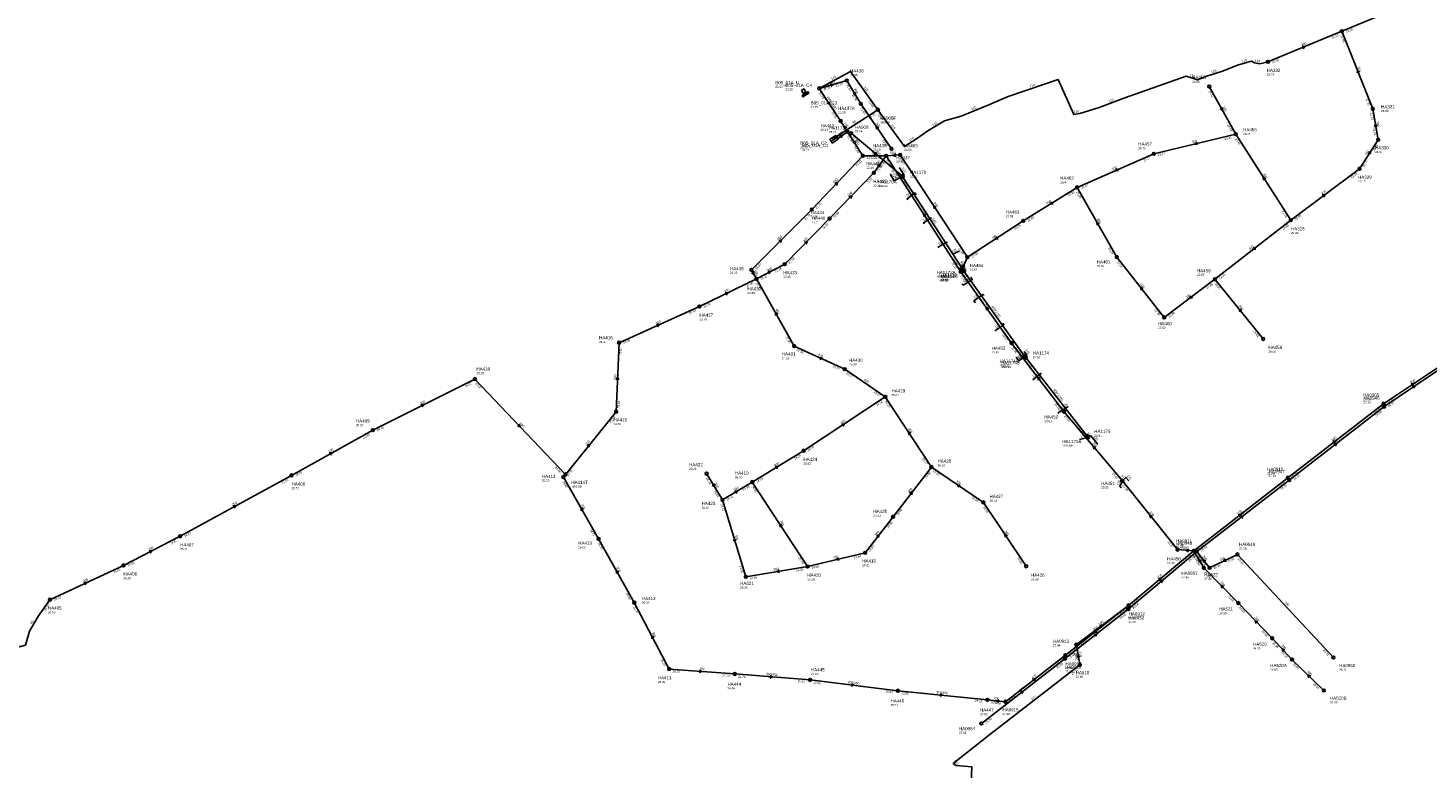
# Model space of a CAD drawing. Header units: metres. Extents: x 179992 to 198392, y 351761 to 369438.
# Tile 97 of 194: x 193862 to 194643, y 359954 to 360367. Entities that reach past the tile are written whole.
import ezdxf

# ---------------------------------------------------------------- set-up
doc = ezdxf.new("R2010")
doc.units = ezdxf.units.M

msp = doc.modelspace()

# ---------------------------------------------------------------- linework, layer by layer
at = {"layer": 'B-WE-RI-GWA-POMPPUT'}
msp.add_circle((194303.35, 360332.85), 0.8, dxfattribs=at)
at = {"layer": 'B-WE-RI-GWA-RIOOLLEIDING', "linetype": 'Continuous'}
for points in [[(194054.33, 360142.14), (194111.33, 360170.67)], [(194009.01, 360116.94), (194054.33, 360142.14)], [(193946.94, 360082.98), (194009.01, 360116.94)], [(194265.98, 360113.24), (194296.88, 360066.11)], [(193915.357, 360066.751), (193946.94, 360082.98)], [(193874.25, 360047.6), (193915.357, 360066.751)], [(194475.91, 360044.43), (194446.76, 360022.61)]]:
    msp.add_lwpolyline(points, dxfattribs=at)
at = {"layer": 'B-WE-RI-GWA-RIOOLLEIDING_BETON_2000', "linetype": 'Continuous'}
msp.add_lwpolyline([(194303.35, 360332.85), (194315.26, 360314.65)], dxfattribs=at)
at = {"layer": 'B-WE-RI-GWA-RIOOLLEIDING_BETON_300', "linetype": 'Continuous'}
for points in [[(194594.84, 360364.71), (194632.49, 360380.21)], [(194553.61, 360347.65), (194594.84, 360364.71)], [(194612.08, 360321.36), (194594.84, 360364.71)], [(194318.73, 360337.25), (194303.35, 360332.85)], [(194326.54, 360324.23), (194318.73, 360337.25)], [(194326.54, 360324.23), (194343.64, 360299.09)], [(194615.08, 360304.2), (194612.08, 360321.36)], [(194535.67, 360307.28), (194489.94, 360296.32)], [(194566.34, 360259.3), (194535.67, 360307.28)], [(194604.66, 360288.01), (194615.08, 360304.2)], [(194333.81, 360285.73), (194340.61, 360295.23)], [(194382.232, 360230.558), (194340.61, 360295.23)], [(194489.94, 360296.32), (194447.13, 360277.61)], [(194309.11, 360260.19), (194333.81, 360285.73)], [(194566.34, 360259.3), (194604.66, 360288.01)], [(194469.29, 360238.73), (194447.13, 360277.61)], [(194284.08, 360234.79), (194309.11, 360260.19)], [(194566.34, 360259.3), (194524.06, 360226.34)], [(194495.79, 360205.07), (194469.29, 360238.73)], [(194268.38, 360226.51), (194284.08, 360234.79)], [(194236.52, 360211.15), (194268.38, 360226.51)], [(194524.06, 360226.34), (194495.79, 360205.07)], [(194550.93, 360193.03), (194524.06, 360226.34)], [(194191.69, 360190.97), (194236.52, 360211.15)], [(194190.02, 360152.48), (194191.69, 360190.97)], [(194294.61, 360130.7), (194340.2, 360160.77)], [(194365.9, 360121.61), (194340.2, 360160.77)], [(194160.65, 360116.01), (194190.02, 360152.48)], [(194472.39, 360113.84), (194439.84, 360152.51)], [(194265.98, 360113.24), (194294.61, 360130.7)], [(194344.51, 360093.86), (194365.9, 360121.61)], [(194394.89, 360101.89), (194365.9, 360121.61)], [(194180.3, 360081.52), (194160.65, 360116.01)], [(194240.54, 360117.94), (194249.4, 360103.24)], [(194249.4, 360103.24), (194265.98, 360113.24)], [(194503.215, 360075.505), (194472.39, 360113.84)], [(194262.39, 360060.34), (194249.4, 360103.24)], [(194418.83, 360066.25), (194394.89, 360101.89)], [(194328.94, 360073.76), (194344.51, 360093.86)], [(194200.21, 360045.98), (194180.3, 360081.52)], [(194328.94, 360073.76), (194296.88, 360066.11)], [(194512.28, 360074.87), (194503.215, 360075.505)], [(194517.82, 360065.29), (194512.28, 360074.87)], [(194296.88, 360066.11), (194262.39, 360060.34)], [(194537.128, 360045.718), (194517.82, 360065.29)], [(194219.62, 360008.9), (194200.21, 360045.98)], [(194555.94, 360026.051), (194537.128, 360045.718)], [(194567.009, 360014.229), (194555.94, 360026.051)], [(194584.787, 359996.938), (194567.009, 360014.229)], [(194219.62, 360008.9), (194256.18, 360006.14)]]:
    msp.add_lwpolyline(points, dxfattribs=at)
at = {"layer": 'B-WE-RI-GWA-RIOOLLEIDING_BETON_400', "linetype": 'Continuous'}
for points in [[(194447.13, 360277.61), (194417.14, 360258.91)], [(194417.14, 360258.91), (194385.97, 360238.64)], [(194289.37, 360189.04), (194268.38, 360226.51)], [(194317.56, 360176.17), (194289.37, 360189.04)], [(194340.2, 360160.77), (194317.56, 360176.17)], [(194512.28, 360074.87), (194475.91, 360044.43)], [(194475.91, 360044.43), (194440.65, 360016.62)], [(194440.65, 360016.62), (194407.23, 359990.67)], [(194397.12, 359991.72), (194407.23, 359990.67)]]:
    msp.add_lwpolyline(points, dxfattribs=at)
at = {"layer": 'B-WE-RI-GWA-RIOOLLEIDING_BETON_450', "linetype": 'Continuous'}
for points in [[(194256.18, 360006.14), (194298.21, 360002.83)], [(194298.21, 360002.83), (194347.2, 359996.82)], [(194347.2, 359996.82), (194397.12, 359991.72)]]:
    msp.add_lwpolyline(points, dxfattribs=at)
at = {"layer": 'B-WE-RI-GWA-RIOOLLEIDING_BETON_500', "linetype": 'Continuous'}
for points in [[(194299.2, 360265.24), (194327.74, 360295.27)], [(194340.61, 360295.23), (194327.74, 360295.27)], [(194348.48, 360295.69), (194340.61, 360295.23)], [(194385.97, 360238.64), (194348.48, 360295.69)], [(194265.48, 360231.6), (194299.2, 360265.24)], [(194382.232, 360230.558), (194385.97, 360238.64)], [(194268.38, 360226.51), (194265.48, 360231.6)], [(194410.61, 360190.74), (194382.232, 360230.558)], [(194439.84, 360152.51), (194410.61, 360190.74)], [(194564.73, 360115.62), (194512.28, 360074.87)]]:
    msp.add_lwpolyline(points, dxfattribs=at)
at = {"layer": 'B-WE-RI-GWA-RIOOLLEIDING_BETON_700', "linetype": 'Continuous'}
for points in [[(194319.131, 360308.639), (194315.26, 360314.65)], [(194319.131, 360308.639), (194313.662, 360304.826)], [(194327.74, 360295.27), (194319.131, 360308.639)]]:
    msp.add_lwpolyline(points, dxfattribs=at)
at = {"layer": 'B-WE-RI-GWA-RIOOLLEIDING_BETON_800', "linetype": 'Continuous'}
msp.add_lwpolyline([(194295.578, 360329.887), (194295.194, 360330.429)], dxfattribs=at)
at = {"layer": 'B-WE-RI-GWA-RIOOLLEIDING_PVC_200', "linetype": 'Continuous'}
for points in [[(194520.91, 360333.88), (194535.67, 360307.28)], [(194111.33, 360170.67), (194161.827, 360117.467)]]:
    msp.add_lwpolyline(points, dxfattribs=at)
at = {"layer": 'B-WE-RI-GWA-RIOOLPUT', "linetype": 'Continuous'}
msp.add_lwpolyline([(194297.645, 360330.254), (194297.217, 360330.929), (194293.838, 360328.788), (194294.266, 360328.112), (194297.645, 360330.254)], dxfattribs=at)
at = {"layer": 'B-WE-RI-GWA-RIOOLPUT_INSPECTIEPUT', "linetype": 'Continuous'}
msp.add_lwpolyline([(194293.433, 360331.646), (194294.552, 360329.988), (194295.795, 360330.827), (194294.677, 360332.485), (194293.433, 360331.646)], dxfattribs=at)
at = {"layer": 'B-WE-RI-GWA-RIOOLPUT_INSPECTIEPUT'}
for centre in [(194594.84, 360364.71), (194553.61, 360347.65), (194318.73, 360337.25), (194520.91, 360333.88), (194326.54, 360324.23), (194612.08, 360321.36), (194315.26, 360314.65), (194319.13, 360308.64), (194535.67, 360307.28), (194343.64, 360299.09), (194615.08, 360304.2), (194327.74, 360295.27), (194340.61, 360295.23), (194348.48, 360295.69), (194489.94, 360296.32), (194333.81, 360285.73), (194604.66, 360288.01), (194447.13, 360277.61), (194299.2, 360265.24), (194309.11, 360260.19), (194417.14, 360258.91), (194566.34, 360259.3), (194284.08, 360234.79), (194385.97, 360238.64), (194469.29, 360238.73), (194265.48, 360231.6), (194382.23, 360230.56), (194268.38, 360226.51), (194524.06, 360226.34), (194236.52, 360211.15), (194495.79, 360205.07), (194191.69, 360190.97), (194289.37, 360189.04), (194410.61, 360190.74), (194550.93, 360193.03), (194317.56, 360176.17), (194111.33, 360170.67), (194340.2, 360160.77), (194190.02, 360152.48), (194439.84, 360152.51), (194054.33, 360142.14), (194294.61, 360130.7), (194240.54, 360117.94), (194365.9, 360121.61), (194009.01, 360116.94), (194160.65, 360116.01), (194161.83, 360117.47), (194265.98, 360113.24), (194472.39, 360113.84), (194249.4, 360103.24), (194394.89, 360101.89), (194344.51, 360093.86), (193946.94, 360082.98), (194180.3, 360081.52), (194328.94, 360073.76), (194503.21, 360075.51), (194512.28, 360074.87), (193915.36, 360066.75), (194296.88, 360066.11), (194418.83, 360066.25), (194517.82, 360065.29), (194262.39, 360060.34), (194200.21, 360045.98), (194475.91, 360044.43), (194537.13, 360045.72), (194555.94, 360026.05), (194440.65, 360016.62), (194446.76, 360022.61), (194219.62, 360008.9), (194567.01, 360014.23), (194256.18, 360006.14), (194298.21, 360002.83), (194347.2, 359996.82), (194584.79, 359996.94), (194397.12, 359991.72), (194407.23, 359990.67)]:
    msp.add_circle(centre, 0.8, dxfattribs=at)
at = {"layer": 'B-WE-RI-GWA-RIOOLPUT_OVERSTORTPUT', "linetype": 'Continuous'}
msp.add_lwpolyline([(194309.975, 360303.346), (194310.624, 360302.337), (194313.987, 360304.503), (194313.338, 360305.512), (194309.975, 360303.346)], dxfattribs=at)
at = {"layer": 'B-WE-RI-GWA_STROMINGSRICHTING'}
for points in [[(194572.62, 360356.29), (194574.22, 360356.18), (194573.17, 360354.96)], [(194604.66, 360341.96), (194603.46, 360343.04), (194603.32, 360341.43)], [(194309.46, 360335.35), (194311.04, 360335.05), (194309.85, 360333.96)], [(194323.99, 360329.88), (194322.64, 360330.74), (194322.76, 360329.13)], [(194309.12, 360325.35), (194309.3, 360323.75), (194307.91, 360324.56)], [(194528.22, 360322.19), (194528.29, 360320.58), (194526.96, 360321.49)], [(194314.67, 360306.48), (194316.4, 360306.73), (194315.56, 360305.2)], [(194318.7, 360310.76), (194317.2, 360311.64), (194317.38, 360309.91)], [(194336.5, 360310.87), (194335.09, 360311.66), (194335.3, 360310.06)], [(194614.54, 360311.49), (194613.58, 360312.78), (194613.12, 360311.24)], [(194323.26, 360303.56), (194323.44, 360301.95), (194322.05, 360302.78)], [(194514.04, 360302.84), (194512.8, 360301.8), (194514.37, 360301.44)], [(194335.79, 360289.73), (194337.21, 360290.48), (194336.96, 360288.89)], [(194346.06, 360296.33), (194344.54, 360295.46), (194346.15, 360294.77)], [(194610.04, 360297.71), (194609.87, 360296.1), (194611.25, 360296.93)], [(194469.57, 360288.2), (194468.54, 360286.96), (194470.14, 360286.88)], [(194552.39, 360282.46), (194551.01, 360283.29), (194551.17, 360281.69)], [(194311.96, 360279.71), (194313.47, 360280.26), (194313, 360278.72)], [(194319.94, 360272.43), (194321.46, 360272.96), (194320.98, 360271.42)], [(194368.62, 360266.36), (194367.23, 360267.17), (194367.41, 360265.57)], [(194432.98, 360269.63), (194432.14, 360268.26), (194433.74, 360268.41)], [(194583.92, 360273.37), (194585.5, 360273.66), (194584.78, 360272.22)], [(194362.81, 360262.07), (194361.42, 360262.89), (194361.59, 360261.29)], [(194459.55, 360257.28), (194458.21, 360258.17), (194458.3, 360256.56)], [(194280.81, 360247.91), (194282.34, 360248.42), (194281.83, 360246.89)], [(194295.07, 360246.97), (194296.59, 360247.49), (194296.1, 360245.96)], [(194402.37, 360250.16), (194401.55, 360248.78), (194403.15, 360248.96)], [(194545.89, 360244.27), (194545.2, 360242.82), (194546.78, 360243.14)], [(194266.84, 360230.8), (194266.93, 360229.05), (194265.48, 360230.02)], [(194274.62, 360230.62), (194276.23, 360230.65), (194275.29, 360229.34)], [(194382.74, 360233.51), (194384.1, 360234.6), (194384.15, 360232.86)], [(194484, 360221.21), (194482.54, 360221.9), (194482.87, 360220.32)], [(194250.84, 360218.85), (194252.45, 360218.83), (194251.47, 360217.56)], [(194510.64, 360217.15), (194509.92, 360215.71), (194511.51, 360216)], [(194280.21, 360206.87), (194278.88, 360207.78), (194278.95, 360206.17)], [(194397.84, 360209.89), (194396.42, 360210.65), (194396.67, 360209.06)], [(194538.96, 360209.02), (194537.49, 360209.69), (194537.84, 360208.11)], [(194212.5, 360201.13), (194214.1, 360201.06), (194213.09, 360199.81)], [(194305.07, 360182.66), (194303.46, 360182.6), (194304.48, 360181.35)], [(194190.07, 360170.32), (194190.85, 360171.72), (194191.51, 360170.26)], [(194426.67, 360170.92), (194425.22, 360171.62), (194425.53, 360170.04)], [(194081.22, 360156.4), (194082.83, 360156.41), (194081.86, 360155.12)], [(194136.11, 360145.61), (194136.58, 360144.07), (194135.06, 360144.62)], [(194315.81, 360145.54), (194317.4, 360145.73), (194316.6, 360144.34)], [(194173.87, 360133.58), (194175.33, 360134.24), (194174.99, 360132.67)], [(194354.44, 360140.38), (194353.05, 360141.19), (194353.24, 360139.59)], [(194030.06, 360129.47), (194031.67, 360129.54), (194030.76, 360128.21)], [(194457.59, 360132.54), (194456.11, 360133.18), (194456.49, 360131.61)], [(194278.69, 360121.83), (194280.29, 360121.97), (194279.44, 360120.61)], [(194244.84, 360112.19), (194244.97, 360110.59), (194243.61, 360111.45)], [(194381.99, 360111.54), (194380.4, 360111.75), (194381.18, 360110.34)], [(194256.09, 360108.11), (194257.69, 360108.24), (194256.83, 360106.88)], [(194353.76, 360107.03), (194355.21, 360107.73), (194354.9, 360106.15)], [(193976.37, 360099.9), (193977.98, 360099.96), (193977.06, 360098.64)], [(194171.81, 360097.87), (194170.47, 360098.77), (194170.56, 360097.16)], [(194536.93, 360094.93), (194538.51, 360095.24), (194537.81, 360093.79)], [(194282.82, 360088.87), (194281.43, 360089.67), (194281.62, 360088.08)], [(194489.27, 360094), (194487.8, 360094.67), (194488.14, 360093.1)], [(194257, 360080.62), (194255.9, 360081.79), (194255.62, 360080.2)], [(194335.27, 360083.11), (194336.73, 360083.81), (194336.41, 360082.23)], [(194408.26, 360083.28), (194406.86, 360084.07), (194407.07, 360082.47)], [(193929.54, 360074.85), (193931.15, 360074.87), (193930.2, 360073.57)], [(194509.36, 360075.86), (194507.75, 360075.19), (194509.25, 360074.3)], [(194280.94, 360064.17), (194279.64, 360063.22), (194281.17, 360062.75)], [(194314.14, 360070.97), (194312.91, 360069.93), (194314.48, 360069.57)], [(194516.39, 360069.19), (194515.05, 360070.08), (194515.15, 360068.47)], [(193893.19, 360057.22), (193894.8, 360057.18), (193893.8, 360055.91)], [(194191.59, 360062.85), (194190.26, 360063.75), (194190.33, 360062.14)], [(194492.53, 360059.28), (194494.1, 360059.65), (194493.45, 360058.17)], [(194529, 360054.98), (194527.47, 360055.5), (194527.97, 360053.97)], [(194459.75, 360033.23), (194461.34, 360033.52), (194460.61, 360032.08)], [(194548.05, 360035.34), (194546.53, 360035.88), (194547.01, 360034.35)], [(194211.22, 360026.5), (194209.91, 360027.44), (194209.94, 360025.83)], [(194456.7, 360030.2), (194458.28, 360030.53), (194457.6, 360029.07)], [(194562.98, 360019.58), (194561.47, 360020.14), (194561.93, 360018.6)], [(194236.52, 360008.35), (194237.9, 360007.52), (194236.41, 360006.91)], [(194275.82, 360005.32), (194277.2, 360004.48), (194275.7, 360003.88)], [(194422.36, 360003.33), (194423.94, 360003.65), (194423.24, 360002.19)], [(194577.43, 360005.1), (194575.9, 360005.58), (194576.43, 360004.06)], [(194321.36, 360000.71), (194322.71, 359999.83), (194321.19, 359999.29)], [(194370.8, 359995.13), (194372.16, 359994.27), (194370.65, 359993.7)], [(194403.68, 359991.76), (194402.17, 359991.19), (194403.53, 359990.33)]]:
    msp.add_lwpolyline(points, dxfattribs=at)
at = {"layer": 'B-WE-RI-HWA-KOLKAANSLUITLEIDING_PVC_125', "linetype": 'Continuous'}
for points in [[(194343.413, 360285.11), (194342.995, 360284.86), (194345.178, 360281.344), (194349.712, 360283.777)], [(194343.689, 360284.659), (194343.28, 360284.395)], [(194347.903, 360288.296), (194348.186, 360288.449), (194350.786, 360284.42), (194349.712, 360283.777)], [(194348.354, 360287.694), (194348.603, 360287.823)], [(194352.781, 360270.626), (194352.324, 360271.291), (194356.002, 360274.067)], [(194357.445, 360273.487), (194356.818, 360274.469), (194356.002, 360274.067)], [(194361.79, 360257.26), (194361.437, 360257.831), (194365.05, 360260.145)], [(194366.028, 360260.162), (194365.747, 360260.537), (194365.05, 360260.145)], [(194370.025, 360243.819), (194369.668, 360244.29), (194373.819, 360246.655)], [(194374.728, 360246.602), (194374.484, 360247.023), (194373.819, 360246.655)], [(194381.508, 360241.781), (194380.829, 360241.813), (194377.971, 360240.263)], [(194382.96, 360223.74), (194383.527, 360223.064), (194387.885, 360225.573)], [(194387.95, 360227.48), (194388.669, 360226.2), (194387.885, 360225.573)], [(194390.446, 360213.165), (194389.568, 360214.369), (194393.822, 360217.211)], [(194395.27, 360217.35), (194394.797, 360217.877), (194393.822, 360217.211)], [(194401.33, 360197.49), (194405.782, 360200.521)], [(194405.73, 360201.77), (194406.349, 360200.926), (194405.782, 360200.521)], [(194413.267, 360182.846), (194414.741, 360180.88), (194418.054, 360183.303)], [(194417.642, 360186.137), (194419.156, 360184.071), (194418.054, 360183.303)], [(194427.306, 360173.375), (194426.985, 360173.788), (194426.07, 360173.048)], [(194422.865, 360170.028), (194422.639, 360170.336), (194426.07, 360173.048)], [(194436.95, 360151.42), (194436.618, 360151.908), (194440.6, 360154.448)], [(194442.25, 360154.93), (194442.024, 360155.263), (194440.6, 360154.448)], [(194448.549, 360136.896), (194453.31, 360138.148)], [(194458.126, 360134.192), (194458.465, 360134.518), (194454.615, 360139.11), (194453.31, 360138.148)], [(194471.929, 360110.273), (194471.612, 360110.165), (194470.994, 360110.802), (194472.39, 360113.84)], [(194476.043, 360113.976), (194474.308, 360115.82), (194472.39, 360113.84)]]:
    msp.add_lwpolyline(points, dxfattribs=at)
at = {"layer": 'B-WE-RI-HWA-RIOOLLEIDING', "linetype": 'Continuous'}
for points in [[(194653, 360178.58), (194618.29, 360155.25)], [(194618.29, 360155.25), (194565.49, 360114.3)], [(194565.49, 360114.3), (194513.88, 360074.46)], [(194513.88, 360074.46), (194475.73, 360042.31)], [(194521.07, 360065.34), (194513.88, 360074.46)], [(194536.58, 360072.85), (194521.07, 360065.34)], [(194590.12, 360015.34), (194536.58, 360072.85)], [(194475.73, 360042.31), (194440.44, 360014.72)], [(194440.44, 360014.72), (194393.79, 359978.56)]]:
    msp.add_lwpolyline(points, dxfattribs=at)
at = {"layer": 'B-WE-RI-HWA-RIOOLLEIDING_PVC_200', "linetype": 'Continuous'}
msp.add_lwpolyline([(194321.074, 360307.8), (194349.712, 360283.777)], dxfattribs=at)
at = {"layer": 'B-WE-RI-HWA-RIOOLLEIDING_PVC_250', "linetype": 'Continuous'}
for points in [[(194349.988, 360283.353), (194349.712, 360283.777)], [(194383.767, 360231.352), (194382.858, 360232.752)], [(194383.767, 360231.352), (194382.858, 360232.752)], [(194384.056, 360230.946), (194383.767, 360231.352)], [(194418.054, 360183.303), (194417.898, 360183.517)], [(194418.054, 360183.303), (194417.898, 360183.517)], [(194418.556, 360182.654), (194418.054, 360183.303)], [(194453.31, 360138.148), (194452.86, 360138.73)], [(194453.31, 360138.148), (194452.86, 360138.73)]]:
    msp.add_lwpolyline(points, dxfattribs=at)
at = {"layer": 'B-WE-RI-HWA-RIOOLPUT_INSPECTIEPUT'}
for centre in [(194321.07, 360307.8), (194349.71, 360283.78), (194382.86, 360232.75), (194383.77, 360231.35), (194384.06, 360230.95), (194417.9, 360183.52), (194418.05, 360183.3), (194418.56, 360182.65), (194618.29, 360155.25), (194452.86, 360138.73), (194453.31, 360138.15), (194565.49, 360114.3), (194513.88, 360074.46), (194536.58, 360072.85), (194521.07, 360065.34), (194475.73, 360042.31), (194440.44, 360014.72), (194590.12, 360015.34), (194393.79, 359978.56)]:
    msp.add_circle(centre, 0.8, dxfattribs=at)
at = {"layer": 'B-WE-RI-HWA_STROMINGSRICHTING'}
for points in [[(194334.75, 360297.27), (194335.39, 360295.79), (194333.83, 360296.16)], [(194634.05, 360166.71), (194635.65, 360166.92), (194634.85, 360165.51)], [(194590.31, 360134.46), (194591.89, 360134.78), (194591.19, 360133.32)], [(194538.11, 360094.07), (194539.68, 360094.38), (194538.99, 360092.93)], [(194518.93, 360069.21), (194517.48, 360069.9), (194517.8, 360068.32)], [(194529.81, 360070.37), (194528.83, 360069.09), (194530.43, 360069.07)], [(194493.24, 360058.01), (194494.8, 360058.39), (194494.17, 360056.91)], [(194456.51, 360028.2), (194458.09, 360028.52), (194457.39, 360027.06)], [(194415.54, 359996.33), (194417.11, 359996.64), (194416.42, 359995.19)]]:
    msp.add_lwpolyline(points, dxfattribs=at)
at = {"layer": 'B-WE-RI-PERSLEIDING-RIOOLPUT_INSPECTIEPUT'}
for centre in [(194336.06, 360320.94), (193874.25, 360047.6), (194448.65, 360011.16)]:
    msp.add_circle(centre, 0.8, dxfattribs=at)
at = {"layer": 'B-WE-RI-PERSLEIDING-RIOOLPUT_OVERSTORTPUT', "linetype": 'Continuous'}
for points in [[(194309.273, 360304.453), (194309.916, 360303.44), (194313.291, 360305.585), (194312.647, 360306.599), (194309.273, 360304.453)], [(194312.313, 360306.391), (194311.595, 360305.925), (194312.123, 360305.11), (194312.849, 360305.573), (194312.313, 360306.391)], [(194311.434, 360305.481), (194311.931, 360304.719), (194311.225, 360304.274), (194310.739, 360305.038), (194311.434, 360305.481)]]:
    msp.add_lwpolyline(points, dxfattribs=at)
at = {"layer": 'B-WE-RI-PERSLEIDING_PE_90', "linetype": 'Continuous'}
msp.add_lwpolyline([(194311.262, 360304.878), (194336.057, 360320.94)], dxfattribs=at)
at = {"layer": 'B-WE-RI-PERSLEIDING_PP_110', "linetype": 'Continuous'}
for points in [[(194553.61, 360347.65), (194549.01, 360346.53), (194546.187, 360347.043), (194544.391, 360348.07), (194537.205, 360346.016), (194528.222, 360342.423), (194519.496, 360339.6), (194514.363, 360337.547), (194507.947, 360339.6), (194473.813, 360327.538), (194459.441, 360322.148), (194448.662, 360318.812), (194445.325, 360318.299), (194436.599, 360337.804), (194408.625, 360328.308), (194397.846, 360323.688), (194382.447, 360317.272), (194373.208, 360314.706), (194363.968, 360309.059), (194357.552, 360304.696), (194353.446, 360302.13), (194350.879, 360300.333), (194336.057, 360320.94)], [(194336.057, 360320.94), (194320.727, 360342.254), (194303.35, 360332.85)], [(194448.65, 360011.16), (194446.76, 360022.61)], [(194301.757, 359872.62), (194306.457, 359876.91), (194300.267, 359883.099), (194295.416, 359889.456), (194295.248, 359890.042), (194295.332, 359890.627), (194296.168, 359891.547), (194300.518, 359894.809), (194327.2, 359915.469), (194358.817, 359939.809), (194387.758, 359937.551), (194388.427, 359954.363), (194379.477, 359955.033), (194378.055, 359956.287), (194398.548, 359972.347), (194448.65, 360011.16)]]:
    msp.add_lwpolyline(points, dxfattribs=at)
at = {"layer": 'B-WE-RI-PERSLEIDING_PP_63', "linetype": 'Continuous'}
msp.add_lwpolyline([(193432.2, 360061.53), (193443.589, 360057.316), (193456.82, 360053.666), (193464.12, 360051.841), (193475.527, 360049.56), (193496.058, 360048.191), (193544.422, 360044.541), (193603.28, 360037.697), (193658.487, 360033.134), (193673.087, 360035.416), (193696.813, 360032.222), (193722.82, 360029.484), (193743.808, 360028.116), (193767.077, 360027.659), (193836.429, 360021.272), (193853.766, 360020.359), (193860.61, 360022.184), (193862.892, 360029.941), (193867.91, 360038.61), (193874.25, 360047.6)], dxfattribs=at)
at = {"layer": 'B-WE-RI-PERSLEIDING_STROMINGSRICHTING'}
msp.add_lwpolyline([(194448.65, 360015.58), (194447.71, 360016.89), (194447.23, 360015.35)], dxfattribs=at)
at = {"layer": 'B-WE-RI-RIOOLLEIDING_PVC_250', "linetype": 'Continuous'}
msp.add_lwpolyline([(194349.988, 360283.353), (194349.712, 360283.777)], dxfattribs=at)
at = {"layer": 'B-WE-RI-RIOOLPUT_INSPECTIEPUT'}
msp.add_circle((194349.99, 360283.35), 0.8, dxfattribs=at)
at = {"layer": 'B-WE-RI-SWA-RIOOLLEIDING_PP_1200', "linetype": 'Continuous'}
for points in [[(194382.858, 360232.752), (194349.988, 360283.353)], [(194417.898, 360183.517), (194384.056, 360230.946)], [(194452.86, 360138.73), (194418.556, 360182.654)]]:
    msp.add_lwpolyline(points, dxfattribs=at)
at = {"layer": 'B-WE-RI-VWA-RIOOLLEIDING_BETON_500', "linetype": 'Continuous'}
msp.add_lwpolyline([(194564.73, 360115.62), (194618.09, 360156.93)], dxfattribs=at)
at = {"layer": 'B-WE-RI-VWA-RIOOLLEIDING_BETON_600', "linetype": 'Continuous'}
msp.add_lwpolyline([(194618.09, 360156.93), (194651.98, 360179.59)], dxfattribs=at)
at = {"layer": 'B-WE-RI-VWA-RIOOLPUT_INSPECTIEPUT'}
for centre in [(194618.09, 360156.93), (194564.73, 360115.62)]:
    msp.add_circle(centre, 0.8, dxfattribs=at)
at = {"layer": 'B-WE-RI-VWA_STROMINGSRICHTING'}
for points in [[(194633.44, 360168.06), (194635.04, 360168.26), (194634.24, 360166.86)], [(194589.83, 360135.96), (194591.41, 360136.28), (194590.71, 360134.82)]]:
    msp.add_lwpolyline(points, dxfattribs=at)

# ---------------------------------------------------------------- texts
at = {"layer": 'B-WE-RI-GWA_AFM'}
for s, rotation, p in [('300', 22.48, (194572.48, 360356.31)), ('300', -68.31, (194603.6, 360344.76)), ('300', 15.97, (194309.33, 360335.37)), ('300', -59.04, (194322.51, 360332.49)), ('4000*2000', -56.8, (194307.4, 360328.08)), ('200', -60.97, (194528.23, 360322.35)), ('700', -57.22, (194317.02, 360313.39)), ('300', -55.78, (194334.86, 360313.38)), ('300', -80.08, (194614.08, 360314.45)), ('700', 34.88, (194314.66, 360306.45)), ('700', -57.22, (194323.25, 360303.7)), ('300', 13.48, (194511.12, 360302.2)), ('300', 57.23, (194608.38, 360295.2)), ('500', -0.18, (194332.61, 360296.03)), ('300', 54.41, (194335.66, 360289.64)), ('500', 3.35, (194342.94, 360296.15)), ('500', 46.46, (194311.83, 360279.66)), ('300', 23.61, (194466.8, 360287.06)), ('300', -57.41, (194550.81, 360285.01)), ('300', 45.96, (194319.81, 360272.39)), ('300', 36.84, (194583.78, 360273.34)), ('500', -56.69, (194367.01, 360268.9)), ('400', 31.95, (194430.4, 360268.1)), ('300', -57.24, (194361.23, 360264.64)), ('300', -60.32, (194458.12, 360259.89)), ('500', 44.93, (194280.68, 360247.86)), ('300', 45.42, (194294.94, 360246.92)), ('400', 33.04, (194399.82, 360248.59)), ('300', 37.94, (194543.49, 360242.46)), ('500', 65.18, (194382.73, 360233.51)), ('500', -60.33, (194266.85, 360230.79)), ('300', 27.81, (194274.5, 360230.63)), ('300', 25.74, (194250.71, 360218.86)), ('300', -51.79, (194482.19, 360223.61)), ('500', -54.52, (194396.15, 360212.39)), ('300', 36.96, (194508.2, 360215.4)), ('400', -60.74, (194278.79, 360209.54)), ('300', -51.11, (194537.12, 360211.4)), ('300', 24.23, (194212.37, 360201.15)), ('400', -24.54, (194302.37, 360183.96)), ('500', -52.6, (194424.89, 360173.35)), ('300', 87.52, (194190.02, 360170.19)), ('400', -34.22, (194328.02, 360169.99)), ('200', 26.59, (194081.09, 360156.42)), ('200', -46.49, (194136.07, 360145.72)), ('300', 33.41, (194315.68, 360145.56)), ('300', -56.72, (194352.84, 360142.93)), ('300', 51.15, (194173.74, 360133.52)), ('300', -49.91, (194455.71, 360134.88)), ('200', 29.08, (194029.93, 360129.46)), ('300', 31.38, (194278.56, 360121.82)), ('300', -58.92, (194244.82, 360112.34)), ('300', -34.22, (194379.53, 360113.27)), ('300', 31.1, (194255.96, 360108.11)), ('300', 52.37, (194353.63, 360106.98)), ('200', 28.68, (193976.22, 360099.9)), ('300', -60.33, (194170.38, 360100.48)), ('300', -51.2, (194487.42, 360096.4)), ('500', 37.84, (194536.79, 360094.9)), ('200', -56.75, (194281.23, 360091.43)), ('300', -73.15, (194256.18, 360083.51)), ('300', 52.24, (194335.15, 360083.07)), ('300', -56.11, (194406.63, 360085.78)), ('200', 27.2, (193929.41, 360074.85)), ('300', 13.42, (194311.21, 360070.32)), ('300', -4.01, (194506.24, 360076.06)), ('300', -59.96, (194514.94, 360071.83)), ('300', -60.74, (194190.16, 360065.51)), ('300', 9.5, (194277.98, 360063.74)), ('200', 24.98, (193893.05, 360057.24)), ('400', 39.93, (194492.39, 360059.25)), ('300', -45.39, (194526.93, 360057.17)), ('400', 38.26, (194456.58, 360030.17)), ('200', 36.82, (194459.61, 360033.22)), ('300', -46.27, (194546.02, 360037.54)), ('300', -62.37, (194209.89, 360029.17)), ('300', -46.88, (194560.98, 360021.78)), ('300', -4.32, (194236.4, 360008.43)), ('300/450', -4.5, (194273.62, 360005.56)), ('300/450', -6.99, (194319.19, 360001.02)), ('400', 37.83, (194422.22, 360003.3)), ('300', -44.2, (194575.31, 360007.25)), ('300/450', -5.83, (194368.61, 359995.43)), ('400', -5.93, (194400.71, 359992.12))]:
    msp.add_text(s, height=1.3, rotation=rotation, dxfattribs=at).set_placement(p)
at = {"layer": 'B-WE-RI-GWA_BOB'}
for s, rotation, p in [('22.23', 22.48, (194589.24, 360360.45)), ('22.58', -68.31, (194593.91, 360362.19)), ('22.20', 22.38, (194597.37, 360363.81)), ('22.34', 22.48, (194556.15, 360346.75)), ('21.75', -56.8, (194302.94, 360330.19)), ('21.75', 15.97, (194305.77, 360331.67)), ('21.73', 15.97, (194312.69, 360333.65)), ('21.81', -59.04, (194318.22, 360334.61)), ('21.86', -59.04, (194321.5, 360329.14)), ('24.52', -60.97, (194520.31, 360331.26)), ('21.83', -55.78, (194326.18, 360321.56)), ('22.72', -68.31, (194607.89, 360327.01)), ('20.76', -56.8, (194310.03, 360319.35)), ('22.74', -80.08, (194610.65, 360319.08)), ('21.77', -57.22, (194318.7, 360305.98)), ('23.41', 13.48, (194529.48, 360303.94)), ('24.43', -60.97, (194530.8, 360312.35)), ('22.92', -80.08, (194612.14, 360310.59)), ('21.63', -57.22, (194322.55, 360300.01)), ('22.07', -55.78, (194338.33, 360303.7)), ('23.40', -57.41, (194535.23, 360304.63)), ('22.95', 57.23, (194612.91, 360297.51)), ('21.63', 46.46, (194324.36, 360289.1)), ('21.68', -0.18, (194329.73, 360293.46)), ('21.68', -0.18, (194333.8, 360293.45)), ('21.97', 54.41, (194336.44, 360286.31)), ('21.93', 54.41, (194338.12, 360288.65)), ('21.92', -57.24, (194340.18, 360292.57)), ('21.77', -56.69, (194348.07, 360293.03)), ('23.27', 23.61, (194484.43, 360291.95)), ('23.27', 13.48, (194492.3, 360295.04)), ('22.77', 57.23, (194607.26, 360288.72)), ('21.97', 45.96, (194330.38, 360279.59)), ('23.38', 36.84, (194600.3, 360282.49)), ('22.99', 31.95, (194442.31, 360272.48)), ('23.08', -60.32, (194446.56, 360274.98)), ('23.07', 23.61, (194449.68, 360276.76)), ('21.76', 46.46, (194301.88, 360265.45)), ('21.79', 44.93, (194295.66, 360259.16)), ('22.09', 45.96, (194311.79, 360260.38)), ('22.83', 31.95, (194419.79, 360258.44)), ('23.70', -57.41, (194561.16, 360264.06)), ('23.68', 36.84, (194569.02, 360259.06)), ('22.10', 45.42, (194305.62, 360254.08)), ('22.05', 33.04, (194412.42, 360253.69)), ('23.68', 37.94, (194562.08, 360253.7)), ('21.87', -56.69, (194380.73, 360243.33)), ('23.23', -60.32, (194464.36, 360243.75)), ('22.16', 45.42, (194286.77, 360234.95)), ('22.11', -57.24, (194377.04, 360235.3)), ('21.90', 33.04, (194388.63, 360238.22)), ('23.24', -51.79, (194469.11, 360236.05)), ('21.93', 44.93, (194268.17, 360231.74)), ('22.27', 27.81, (194270.99, 360225.85)), ('22.16', 27.81, (194278.9, 360230.03)), ('22.07', -54.52, (194381.93, 360227.88)), ('23.45', 37.94, (194526.74, 360226.15)), ('22.30', 25.74, (194263.04, 360221.94)), ('21.92', -60.74, (194267.79, 360223.89)), ('23.45', 36.96, (194519.71, 360220.81)), ('23.91', -51.11, (194523.91, 360223.65)), ('22.43', 25.74, (194239.1, 360210.4)), ('22.43', 24.23, (194231.06, 360206.72)), ('23.38', -51.79, (194490.17, 360209.3)), ('23.38', 36.96, (194498.47, 360204.83)), ('24.02', -51.11, (194545.26, 360197.19)), ('22.55', 24.23, (194194.25, 360190.15)), ('22.00', -60.74, (194284.48, 360194.09)), ('22.57', -54.52, (194405.2, 360195.23)), ('22.57', 87.52, (194193.19, 360184.1)), ('22.98', -24.54, (194290.44, 360186.57)), ('22.56', -52.6, (194410.39, 360188.06)), ('23.27', -24.54, (194310.63, 360177.36)), ('23.27', -34.22, (194318.2, 360173.56)), ('24.07', 26.59, (194106.05, 360166.02)), ('24.07', -46.49, (194111.4, 360167.98)), ('23.18', 87.52, (194191.91, 360154.4)), ('23.27', -34.22, (194333.57, 360163.11)), ('24.02', 33.41, (194335.51, 360155.52)), ('24.13', -56.72, (194339.79, 360158.11)), ('23.18', 51.15, (194187.16, 360146.05)), ('23.10', -52.6, (194434.28, 360156.82)), ('23.09', -49.91, (194439.75, 360149.82)), ('24.40', 26.59, (194056.92, 360141.43)), ('24.40', 29.08, (194049.26, 360137.26)), ('24.26', 31.38, (194289.74, 360125.62)), ('24.26', 33.41, (194297.27, 360130.3)), ('24.37', -56.72, (194360.66, 360126.31)), ('24.61', 29.08, (194011.63, 360116.34)), ('24.00', -46.49, (194155.84, 360121.16)), ('23.76', 51.15, (194163.31, 360116.44)), ('24.50', 52.37, (194363.17, 360115.13)), ('24.50', -34.22, (194366.54, 360119)), ('24.25', -49.91, (194466.63, 360117.88)), ('24.61', 28.68, (194003.91, 360112.1)), ('23.80', -60.33, (194160.08, 360113.38)), ('24.44', -58.92, (194240.03, 360115.3)), ('24.36', 31.1, (194261.09, 360108.19)), ('24.84', -56.75, (194265.57, 360110.58)), ('24.33', 31.38, (194268.62, 360112.74)), ('24.26', -51.2, (194472.24, 360111.15)), ('24.76', 37.84, (194560.46, 360110.03)), ('24.41', -58.92, (194244.35, 360108.13)), ('24.41', 31.1, (194252.04, 360102.73)), ('24.60', -34.22, (194388.26, 360104.23)), ('24.42', -73.15, (194248.26, 360100.8)), ('24.66', 52.37, (194347.16, 360094.35)), ('24.59', -56.11, (194394.51, 360099.23)), ('24.66', 52.24, (194341.77, 360087.38)), ('24.87', 27.2, (193941.71, 360078.27)), ('24.87', 28.68, (193949.56, 360082.36)), ('24.22', -60.33, (194175.37, 360086.54)), ('25.27', -51.2, (194497.55, 360079.68)), ('24.21', -60.74, (194179.71, 360078.9)), ('24.84', 13.42, (194322.74, 360070.43)), ('24.82', 52.24, (194331.59, 360074.24)), ('24.86', 39.93, (194508.22, 360069.13)), ('25.02', -59.96, (194511.72, 360072.24)), ('24.87', 37.84, (194514.96, 360074.68)), ('25.03', 24.98, (193909.95, 360062.25)), ('25.03', 27.2, (193917.96, 360066.06)), ('24.56', -73.15, (194258.7, 360066.33)), ('24.69', 9.5, (194290.47, 360063.21)), ('25.18', -56.75, (194291.65, 360070.81)), ('24.69', 13.42, (194299.24, 360064.82)), ('24.86', -56.11, (194413.54, 360070.89)), ('25.62', -59.96, (194512.86, 360070.28)), ('24.59', 9.5, (194264.66, 360058.89)), ('25.69', -45.39, (194517.94, 360062.6)), ('25.10', 24.98, (193876.82, 360046.81)), ('24.69', -60.74, (194195.32, 360051.03)), ('25.85', -45.39, (194531.07, 360049.29)), ('24.71', -62.37, (194199.54, 360043.37)), ('25.00', 36.82, (194471.54, 360038.91)), ('24.96', 38.26, (194471.69, 360038.81)), ('24.97', 39.93, (194478.6, 360044.33)), ('25.85', -46.27, (194537.21, 360043.03)), ('25.15', 36.82, (194449.44, 360022.37)), ('25.95', -46.27, (194549.94, 360029.72)), ('25.13', 38.26, (194443.34, 360016.45)), ('25.95', -46.88, (194555.99, 360023.36)), ('26.00', -46.88, (194561.05, 360017.96)), ('25.18', -62.37, (194214.87, 360014.09)), ('25.13', 37.83, (194436.38, 360011.03)), ('26.00', -44.2, (194567.19, 360011.54)), ('25.73', -4.32, (194221.48, 360006.95)), ('25.70', -4.32, (194249.26, 360004.86)), ('25.73', -4.5, (194258.03, 360004.19)), ('25.67', -4.5, (194291.29, 360001.57)), ('25.65', -6.99, (194299.98, 360000.8)), ('25.54', -6.99, (194340.23, 359995.86)), ('25.55', -5.83, (194349.01, 359994.83)), ('25.27', 37.83, (194409.91, 359990.47)), ('26.05', -44.2, (194578.66, 360000.39)), ('25.22', -5.83, (194390.17, 359990.62)), ('25.22', -5.93, (194398.92, 359989.72)), ('25.28', -5.93, (194400.28, 359989.58))]:
    msp.add_text(s, height=1.2, rotation=rotation, dxfattribs=at).set_placement(p)
at = {"layer": 'B-WE-RI-GWA_PUTDEKSELNIVEAU'}
for s, p in [('23.36', (194320.53, 360339.66)), ('25.64', (194511.31, 360336)), ('23.73', (194552.94, 360339.96)), ('23.20', (194278.83, 360333.09)), ('23.25', (194284.47, 360331.63)), ('23.75', (194298.54, 360321.82)), ('23.29', (194313.83, 360318.75)), ('24.80', (194616.72, 360319.66)), ('23.24', (194304.03, 360309.1)), ('23.24', (194323.2, 360308.24)), ('25.55', (194539.78, 360306.81)), ('23.75', (194293.65, 360298.08)), ('23.40', (194333.33, 360297.99)), ('23.53', (194350.66, 360297.93)), ('25.73', (194481.26, 360298.85)), ('23.46', (194346.32, 360291.27)), ('24.97', (194613.36, 360296.78)), ('23.29', (194329.62, 360287.91)), ('23.33', (194333.48, 360278)), ('25.47', (194437.75, 360279.85)), ('25.13', (194603.83, 360280.34)), ('23.26', (194298.52, 360260.64)), ('24.58', (194407.4, 360260.94)), ('23.21', (194299.12, 360257.5)), ('25.46', (194566.42, 360251.56)), ('23.25', (194253.53, 360229.33)), ('23.25', (194283.33, 360227.11)), ('23.67', (194387.29, 360231.09)), ('25.34', (194458.11, 360233.11)), ('25.57', (194514.04, 360228.18)), ('23.63', (194371.05, 360224.93)), ('23.49', (194263.3, 360218.1)), ('23.70', (194236.52, 360203.41)), ('25.50', (194492.46, 360198.68)), ('24.17', (194180.56, 360190.78)), ('24.59', (194282.5, 360181.69)), ('23.97', (194399.53, 360184.98)), ('26.06', (194553.89, 360185.41)), ('25.28', (194112.16, 360173.36)), ('25.30', (194319.96, 360178.29)), ('25.67', (194343.65, 360161.16)), ('25.27', (194044.95, 360144.38)), ('24.70', (194188.54, 360144.97)), ('24.61', (194428.91, 360146.55)), ('26.21', (194230.8, 360119.97)), ('25.92', (194294.53, 360122.96)), ('26.20', (194369.35, 360122)), ('25.20', (194148.67, 360113.49)), ('-999.99', (194165.1, 360110.12)), ('26.00', (194256.31, 360115.31)), ('25.85', (194460.58, 360109.58)), ('25.73', (194009.01, 360109.2)), ('26.74', (194398.34, 360102.28)), ('26.07', (194237.81, 360098.35)), ('26.23', (194333.53, 360093.88)), ('26.31', (193946.94, 360075.24)), ('25.68', (194168.9, 360076.25)), ('27.48', (194502.32, 360077.44)), ('26.31', (194327.38, 360066.28)), ('27.37', (194497.36, 360067.43)), ('26.20', (193915.27, 360059.01)), ('26.28', (194296.71, 360058.37)), ('26.98', (194421.44, 360058.38)), ('27.45', (194505.35, 360059.46)), ('26.26', (194259.24, 360053.78)), ('26.07', (194204.45, 360045.29)), ('26.95', (194526.48, 360039.44)), ('27.38', (194475.91, 360036.69)), ('27.44', (194433.67, 360021.47)), ('26.85', (194545.23, 360019.84)), ('27.48', (194440.65, 360008.88)), ('26.85', (194554.92, 360007.95)), ('26.49', (194213.34, 360001.08)), ('27.65', (194298.71, 360005.56)), ('26.96', (194252.16, 359997.52)), ('28.21', (194343.1, 359988.21)), ('26.85', (194588.18, 359989.7)), ('27.82', (194393.02, 359983.11)), ('27.58', (194405.51, 359983.25))]:
    msp.add_text(s, height=1.2, dxfattribs=at).set_placement(p)
at = {"layer": 'B-WE-RI-GWA_PUTNUMMER'}
for s, p in [('HA438', (194320.53, 360341.7)), ('HA455', (194511.31, 360338.04)), ('HA332', (194552.94, 360342)), ('B05_01A_U', (194278.83, 360335.13)), ('B05_01A_C4', (194284.47, 360333.67)), ('B05_01A_C3', (194298.54, 360323.86)), ('HA437A', (194313.83, 360320.79)), ('HA331', (194616.72, 360321.7)), ('HA442', (194304.03, 360311.14)), ('HA908', (194323.2, 360310.28)), ('HA456', (194539.78, 360308.85)), ('B05_01A_C1', (194293.65, 360300.12)), ('HA436', (194333.33, 360300.03)), ('HA465', (194350.66, 360299.97)), ('HA457', (194481.26, 360300.89)), ('HA330', (194613.36, 360298.82)), ('HA441', (194329.62, 360289.95)), ('HA437', (194346.32, 360293.31)), ('HA462', (194437.75, 360281.89)), ('HA329', (194603.83, 360282.38)), ('HA435', (194333.48, 360280.04)), ('HA434', (194298.52, 360262.68)), ('HA440', (194299.12, 360259.54)), ('HA463', (194407.4, 360262.98)), ('HA328', (194566.42, 360253.6)), ('HA461', (194458.11, 360235.15)), ('HA439', (194253.53, 360231.37)), ('HA433', (194283.33, 360229.15)), ('HA454', (194371.05, 360226.97)), ('HA464', (194387.29, 360233.13)), ('HA459', (194514.04, 360230.22)), ('HA432', (194263.3, 360220.14)), ('HA417', (194236.52, 360205.45)), ('HA460', (194492.46, 360200.72)), ('HA416', (194180.56, 360192.82)), ('HA453', (194399.53, 360187.02)), ('HA458', (194553.89, 360187.45)), ('HA431', (194282.5, 360183.73)), ('HA430', (194319.96, 360180.33)), ('HA410', (194112.16, 360175.4)), ('HA429', (194343.65, 360163.2)), ('HA452', (194428.91, 360148.59)), ('HA409', (194044.95, 360146.42)), ('HA415', (194188.54, 360147.01)), ('HA424', (194294.53, 360125)), ('HA422', (194230.8, 360122.01)), ('HA419', (194256.31, 360117.35)), ('HA428', (194369.35, 360124.04)), ('HA408', (194009.01, 360111.24)), ('HA414', (194148.67, 360115.53)), ('HA414T', (194165.1, 360112.16)), ('HA451', (194460.58, 360111.62)), ('HA427', (194398.34, 360104.32)), ('HA423', (194237.81, 360100.39)), ('HA425', (194333.53, 360095.92)), ('HA413', (194168.9, 360078.29)), ('HA0911', (194502.32, 360079.48)), ('HA407', (193946.94, 360077.28)), ('HA418', (194327.38, 360068.32)), ('HA450', (194497.36, 360069.47)), ('HA406', (193915.27, 360061.05)), ('HA421', (194259.24, 360055.82)), ('HA420', (194296.71, 360060.41)), ('HA426', (194421.44, 360060.42)), ('HA0951', (194505.35, 360061.5)), ('HA412', (194204.45, 360047.33)), ('HA0912', (194475.91, 360038.73)), ('HA521', (194526.48, 360041.48)), ('HA0913', (194433.67, 360023.51)), ('HA520', (194545.23, 360021.88)), ('HA445', (194298.71, 360007.6)), ('HA0914', (194440.65, 360010.92)), ('HA520A', (194554.92, 360009.99)), ('HA411', (194213.34, 360003.12)), ('HA444', (194252.16, 359999.56)), ('HA520B', (194588.18, 359991.74)), ('HA446', (194343.1, 359990.25)), ('HA447', (194393.02, 359985.15)), ('HA0915', (194405.51, 359985.29))]:
    msp.add_text(s, height=1.8, dxfattribs=at).set_placement(p)
at = {"layer": 'B-WE-RI-HWA_AFM'}
for s, rotation, p in [('200', -39.99, (194334.7, 360297.38)), ('125', -58.16, (194343.93, 360284.82)), ('125', 28.22, (194345.69, 360282.5)), ('125', -57.16, (194349.3, 360288.17)), ('125', 37.04, (194352.44, 360272.37)), ('125', 32.64, (194361.52, 360258.81)), ('125', 29.67, (194370, 360245.37)), ('125', 28.47, (194377.66, 360240.97)), ('250', -57, (194383.12, 360233.8)), ('250', -57, (194383.12, 360233.8)), ('125', 29.93, (194383.95, 360224.21)), ('125', 33.75, (194389.96, 360215.55)), ('125', 34.25, (194401.83, 360198.77)), ('125', -53.14, (194413.69, 360183.59)), ('125', 36.18, (194414.66, 360181.82)), ('125', -53.77, (194418.11, 360186.8)), ('125', 38.32, (194422.66, 360171.33)), ('200', 33.91, (194633.91, 360166.68)), ('125', 32.53, (194436.88, 360153)), ('125', 29.78, (194439.57, 360154.74)), ('125', 14.73, (194449.21, 360137.88)), ('125', 36.4, (194452.26, 360138.32)), ('125', -50.02, (194456.14, 360138.5)), ('200', 37.8, (194590.18, 360134.43)), ('125', 65.32, (194470.32, 360111.23)), ('125', 45.91, (194471.71, 360114.26)), ('125', -46.74, (194474.68, 360116.57)), ('200', 37.67, (194537.98, 360094.02)), ('200', -51.75, (194517.11, 360071.61)), ('200', 25.84, (194527.08, 360069.11)), ('200', 40.12, (194493.12, 360057.97)), ('200', -47.05, (194562.85, 360045.78)), ('200', 38.02, (194456.36, 360028.15)), ('200', 37.78, (194415.4, 359996.27))]:
    msp.add_text(s, height=1.3, rotation=rotation, dxfattribs=at).set_placement(p)
at = {"layer": 'B-WE-RI-HWA_BOB'}
for s, rotation, p in [('22.38', -39.99, (194321.45, 360305.14)), ('22.34', -39.99, (194343.35, 360286.77)), ('24.07', 33.91, (194620.95, 360154.87)), ('24.09', 37.8, (194614.02, 360149.66)), ('24.15', 37.67, (194561.21, 360108.72)), ('24.15', 37.8, (194568.17, 360114.1)), ('25.39', 40.12, (194509.84, 360068.7)), ('25.20', -51.75, (194513.7, 360071.77)), ('24.19', 37.67, (194516.56, 360074.26)), ('25.24', -51.75, (194515.45, 360069.57)), ('25.29', 25.84, (194523.65, 360064.59)), ('25.31', 25.84, (194531.24, 360068.27)), ('25.31', -47.05, (194536.63, 360070.16)), ('25.54', 40.12, (194478.42, 360042.22)), ('25.55', 38.02, (194471.48, 360036.7)), ('25.62', 38.02, (194443.12, 360014.53)), ('25.31', -47.05, (194584.17, 360019.09)), ('25.62', 37.78, (194436.17, 360009.13)), ('25.76', 37.78, (194396.47, 359978.36))]:
    msp.add_text(s, height=1.2, rotation=rotation, dxfattribs=at).set_placement(p)
at = {"layer": 'B-WE-RI-HWA_PUTDEKSELNIVEAU'}
for s, p in [('23.21', (194308.7, 360307.88)), ('23.32', (194353.99, 360283.02)), ('-999.99', (194368.75, 360227.2)), ('-999.99', (194370.04, 360225.25)), ('23.66', (194371.15, 360225.73)), ('24.06', (194422.47, 360182.24)), ('-999.99', (194403.93, 360177.76)), ('-999.99', (194404.64, 360176.83)), ('27.29', (194606.9, 360157.14)), ('-999.99', (194438.95, 360132.9)), ('24.91', (194456.76, 360138.54)), ('27.54', (194553.96, 360116.09)), ('27.46', (194502.28, 360076.2)), ('27.28', (194537.5, 360075.52)), ('27.39', (194518.11, 360058.62)), ('27.38', (194475.65, 360034.57)), ('26.51', (194593.33, 360007.93)), ('27.48', (194440.44, 360006.98)), ('27.61', (194381.32, 359972.73))]:
    msp.add_text(s, height=1.2, dxfattribs=at).set_placement(p)
at = {"layer": 'B-WE-RI-HWA_PUTNUMMER'}
for s, p in [('HA1171', (194308.7, 360309.92)), ('HA1170', (194353.99, 360285.06)), ('HA1173A', (194368.75, 360229.24)), ('HA1173B', (194370.04, 360227.29)), ('HA1173', (194371.15, 360227.77)), ('HA1174A', (194403.93, 360179.8)), ('HA1174', (194422.47, 360184.28)), ('HA1174B', (194404.64, 360178.87)), ('HA0946', (194606.9, 360159.18)), ('HA1175', (194456.76, 360140.58)), ('HA1175A', (194438.95, 360134.94)), ('HA0947', (194553.96, 360118.13)), ('HA0948', (194502.28, 360078.24)), ('HA0949', (194537.5, 360077.56)), ('HA522', (194518.11, 360060.66)), ('HA0952', (194475.65, 360036.61)), ('HA0953', (194440.44, 360009.02)), ('HA0950', (194593.33, 360009.97)), ('HA0954', (194381.32, 359974.77))]:
    msp.add_text(s, height=1.8, dxfattribs=at).set_placement(p)
at = {"layer": 'B-WE-RI-PERSLEIDING_AFM'}
for s, rotation, p in [('110', 15.95, (194539.08, 360347.34)), ('110', -10.3, (194546.2, 360347.83)), ('110', 28.42, (194310.29, 360337.5)), ('110', -17.74, (194509.91, 360339.77)), ('110', 17.93, (194522.13, 360341.27)), ('110', -54.27, (194328.12, 360333.33)), ('110', 18.75, (194420.87, 360333.3)), ('110', 22.62, (194388.4, 360320.6)), ('110', 20.56, (194464.9, 360325.01)), ('90', 32.93, (194322.36, 360313)), ('110', 31.43, (194366.86, 360311.73)), ('110', 8.74, (194445.33, 360319.08)), ('110', -54.27, (194343.2, 360312.36)), ('110', 32, (194353.76, 360303.26)), ('63', 59.94, (193864.22, 360033.77)), ('110', -80.63, (194448.22, 360018.53)), ('110', 37.76, (194421.88, 359991.4)), ('110', -41.41, (194378.11, 359957.27))]:
    msp.add_text(s, height=1.3, rotation=rotation, dxfattribs=at).set_placement(p)
at = {"layer": 'B-WE-RI-PERSLEIDING_BOB'}
for s, rotation, p in [('22.00', 28.42, (194305.97, 360332.22)), ('22.00', -54.27, (194330.63, 360325.41)), ('22.70', 32.93, (194331.33, 360315.73)), ('22.00', -54.27, (194335.76, 360318.27)), ('22.70', 32.93, (194313.92, 360304.45)), ('25.10', 54.81, (193871.8, 360041.01)), ('25.15', -80.63, (194445.31, 360020.34)), ('25.91', -80.63, (194445.77, 360017.58)), ('25.91', 37.76, (194444.38, 360005.57))]:
    msp.add_text(s, height=1.2, rotation=rotation, dxfattribs=at).set_placement(p)
at = {"layer": 'B-WE-RI-PERSLEIDING_PUTDEKSELNIVEAU'}
for s, p in [('-999.99', (194337.14, 360313.32)), ('23.75', (194292.79, 360299.39)), ('26.53', (193873.17, 360039.98)), ('27.69', (194446.4, 360003.98))]:
    msp.add_text(s, height=1.2, dxfattribs=at).set_placement(p)
at = {"layer": 'B-WE-RI-PERSLEIDING_PUTNUMMER'}
for s, p in [('HA908F', (194337.14, 360315.36)), ('B05_01A_C2', (194292.79, 360301.43)), ('HA405', (193873.17, 360042.02)), ('HA518', (194446.4, 360006.02))]:
    msp.add_text(s, height=1.8, dxfattribs=at).set_placement(p)
at = {"layer": 'B-WE-RI-SWA_AFM'}
for s, rotation, p in [('600', -56.99, (194366.23, 360259.8)), ('600*1200', -54.49, (194399.2, 360211.05)), ('600*1200', -52.01, (194433.76, 360164.45))]:
    msp.add_text(s, height=1.3, rotation=rotation, dxfattribs=at).set_placement(p)
at = {"layer": 'B-WE-RI-SWA_BOB'}
for s, rotation, p in [('20.85', -56.99, (194349.57, 360280.7)), ('20.85', -56.99, (194377.64, 360237.47)), ('21.10', -54.49, (194383.75, 360228.27)), ('21.10', -54.49, (194412.48, 360188.01)), ('21.57', -52.01, (194418.37, 360179.97)), ('21.57', -52.01, (194447.26, 360142.98))]:
    msp.add_text(s, height=1.2, rotation=rotation, dxfattribs=at).set_placement(p)
at = {"layer": 'B-WE-RI-VWA_AFM'}
for s, rotation, p in [('600', 33.77, (194633.3, 360168.02)), ('500', 37.75, (194589.69, 360135.93))]:
    msp.add_text(s, height=1.3, rotation=rotation, dxfattribs=at).set_placement(p)
at = {"layer": 'B-WE-RI-VWA_BOB'}
for s, rotation, p in [('24.65', 33.77, (194620.75, 360156.55)), ('24.67', 37.75, (194613.81, 360151.34)), ('24.78', 37.75, (194567.41, 360115.42))]:
    msp.add_text(s, height=1.2, rotation=rotation, dxfattribs=at).set_placement(p)
at = {"layer": 'B-WE-RI-VWA_PUTDEKSELNIVEAU'}
for s, p in [('27.30', (194606.7, 360158.82)), ('27.54', (194553.2, 360117.41))]:
    msp.add_text(s, height=1.2, dxfattribs=at).set_placement(p)
at = {"layer": 'B-WE-RI-VWA_PUTNUMMER'}
for s, p in [('HA0909', (194606.7, 360160.86)), ('HA0910', (194553.2, 360119.45))]:
    msp.add_text(s, height=1.8, dxfattribs=at).set_placement(p)
at = {"layer": 'B-WE-RI_PUTDEKSELNIVEAU'}
msp.add_text('-999.99', height=1.2, dxfattribs=at).set_placement((194335.88, 360277.8))
at = {"layer": 'B-WE-RI_PUTNUMMER'}
msp.add_text('HA1170A', height=1.8, dxfattribs=at).set_placement((194335.88, 360279.84))

doc.saveas('drawing.dxf')
